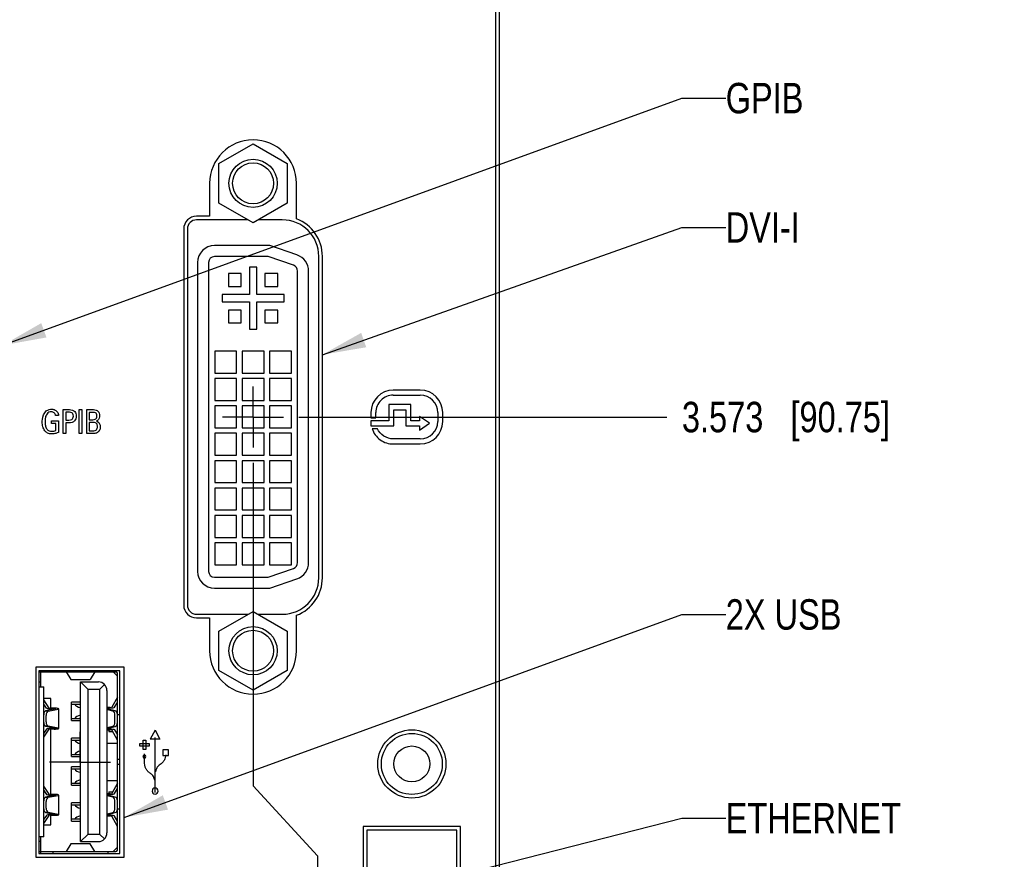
# Model space of a CAD drawing. Header units: inches. Extents: x 0 to 34, y 0 to 22.
# Tile 14 of 39: x 16 to 20, y 6.9 to 10.3. Entities that reach past the tile are written whole.
import ezdxf

# ---------------------------------------------------------------- set-up
doc = ezdxf.new("R2010")
doc.units = ezdxf.units.IN
doc.header["$LTSCALE"] = 1.87
doc.header["$MEASUREMENT"] = 0
doc.linetypes.add('CENTER', pattern=[0.6, 0.375, -0.075, 0.075, -0.075])
doc.layers.get('0').update_dxf_attribs({"linetype": 'CONTINUOUS'})
for name, color, linetype in [('02___PRT_ALL_AXES', 7, 'CONTINUOUS'), ('DATUMCURVES', 7, 'CONTINUOUS'), ('DETAIL', 7, 'CONTINUOUS'), ('DIMENSIONS', 7, 'CONTINUOUS')]:
    doc.layers.add(name, color=color, linetype=linetype)
doc.styles.get("Standard").update_dxf_attribs({"font": 'txt', "width": 0.8})
doc.dimstyles.new('DIMSTYLE_1', dxfattribs={"dimtxt": 0.125, "dimasz": 0.18, "dimexe": 0.125, "dimexo": 0.0625, "dimgap": 0.03125, "dimtad": 0, "dimtih": 1, "dimtoh": 1, "dimdec": 3, "dimlfac": 0.666667, "dimzin": 4, "dimdsep": 46, "dimtxsty": 'STANDARD', "dimblk": '_FILLED', "dimblk1": '_FILLED', "dimblk2": '_FILLED', "dimcen": 0.09, "dimadec": 0, "dimazin": 0, "dimtp": 0.005, "dimtm": 0.005, "dimtfac": 1, "dimtdec": 3, "dimtofl": 0, "dimtmove": 0, "dimatfit": 3, "dimldrblk": '_FILLED', "dimfxl": 1, "dimtolj": 1, "dimtzin": 4, "dimarcsym": 0})
doc.dimstyles.get("Standard").update_dxf_attribs({"dimtxt": 0.125, "dimasz": 0.18, "dimexe": 0.125, "dimexo": 0.0625, "dimgap": 0.09, "dimtad": 0, "dimtih": 1, "dimtoh": 1, "dimdec": 3, "dimzin": 4, "dimdsep": 46, "dimtxsty": 'STANDARD', "dimblk": '_FILLED', "dimblk1": '_FILLED', "dimblk2": '_FILLED', "dimcen": 0.09, "dimadec": 0, "dimazin": 0, "dimtol": 1, "dimtp": 0.01, "dimtm": 0.01, "dimtfac": 1, "dimtdec": 3, "dimtofl": 0, "dimtmove": 0, "dimatfit": 3, "dimldrblk": '_FILLED', "dimfxl": 1, "dimtolj": 1, "dimtzin": 4, "dimarcsym": 0})

# ---------------------------------------------------------------- blocks, each defined once
blk = doc.blocks.new('*D19')
at = {"layer": 'DIMENSIONS', "color": 2, "linetype": 'CONTINUOUS'}
for p, q in [((16.9273, 8.5253), (16.9273, 7.1984)), ((16.9273, 7.1984), (17.1927, 6.9112)), ((17.1927, 6.9112), (17.1927, 2.4965))]:
    blk.add_line(p, q, dxfattribs=at)
at = {"layer": 'DIMENSIONS', "color": 2, "linetype": 'CONTINUOUS', "insert": (17.1302, 2.434), "char_height": 0.125, "width": 1.325, "attachment_point": 3, "rotation": 90, "line_spacing_factor": 0.9}
blk.add_mtext('1.019{\\Ftxt.shx;\\W1.000000;\\H0.125000; }[25.88]', dxfattribs=at)
blk = doc.blocks.new('_FILLED')
at = {"color": 0, "linetype": 'BYBLOCK'}
blk.add_solid([(0, 0), (-1, 0.174), (-1, -0.174)], dxfattribs=at)
blk = doc.blocks.new('*D40')
at = {"layer": 'DIMENSIONS', "color": 2, "linetype": 'CONTINUOUS'}
blk.add_line((17.115, 8.713), (18.6273, 8.713), dxfattribs=at)
at = {"layer": 'DIMENSIONS', "color": 2, "linetype": 'CONTINUOUS', "insert": (18.6898, 8.7755), "char_height": 0.125, "width": 1.325, "attachment_point": 1, "line_spacing_factor": 0.9}
blk.add_mtext('3.573{\\Ftxt.shx;\\W1.000000;\\H0.125000; }[90.75]', dxfattribs=at)

msp = doc.modelspace()

# ---------------------------------------------------------------- linework, layer by layer
at = {"color": 7, "linetype": 'CONTINUOUS'}
for p, q in [((17.9398, 3.1705), (17.9398, 18.1945)), ((17.9248, 3.2155), (17.9248, 17.2495)), ((16.7871, 9.754), (16.9273, 9.8349)), ((16.9273, 9.8349), (17.0676, 9.754)), ((16.7871, 9.592), (16.7871, 9.754)), ((17.0676, 9.754), (17.0676, 9.592)), ((16.7488, 9.673), (16.7488, 9.538)), ((17.1058, 9.5273), (17.1058, 9.673)), ((16.9273, 9.511), (16.7871, 9.592)), ((17.0676, 9.592), (16.9273, 9.511)), ((16.7488, 9.538), (16.6948, 9.538)), ((16.9066, 9.523), (16.6948, 9.523)), ((17.0473, 9.523), (16.948, 9.523)), ((16.6573, 9.4855), (16.6573, 7.9405)), ((16.7443, 9.3482), (16.7443, 8.0792)), ((16.9891, 9.3722), (16.7683, 9.3722)), ((17.0931, 9.3363), (16.9891, 9.3722)), ((17.1973, 8.053), (17.1973, 9.373)), ((16.9423, 9.3287), (16.9123, 9.3287)), ((16.9123, 9.3287), (16.9123, 9.2162)), ((16.9423, 9.2162), (16.9423, 9.3287)), ((17.1103, 8.1152), (17.1103, 9.3122)), ((16.8786, 9.3024), (16.8261, 9.3024)), ((16.8261, 9.3024), (16.8261, 9.2499)), ((16.8786, 9.2499), (16.8786, 9.3024)), ((17.0286, 9.3024), (16.9761, 9.3024)), ((16.9761, 9.3024), (16.9761, 9.2499)), ((17.0286, 9.2499), (17.0286, 9.3024)), ((16.8261, 9.2499), (16.8786, 9.2499)), ((16.9761, 9.2499), (17.0286, 9.2499)), ((16.9123, 9.2162), (16.7998, 9.2162)), ((16.7998, 9.2162), (16.7998, 9.1862)), ((16.7998, 9.1862), (16.9123, 9.1862)), ((16.9123, 9.1862), (16.9123, 9.0737)), ((17.0548, 9.2162), (16.9423, 9.2162)), ((16.9423, 9.1862), (17.0548, 9.1862)), ((16.9423, 9.0737), (16.9423, 9.1862)), ((17.0548, 9.1862), (17.0548, 9.2162)), ((16.8786, 9.1524), (16.8261, 9.1524)), ((16.8261, 9.1524), (16.8261, 9.0999)), ((16.8786, 9.0999), (16.8786, 9.1524)), ((17.0286, 9.1524), (16.9761, 9.1524)), ((16.9761, 9.1524), (16.9761, 9.0999)), ((17.0286, 9.0999), (17.0286, 9.1524)), ((16.8261, 9.0999), (16.8786, 9.0999)), ((16.9123, 9.0737), (16.9423, 9.0737)), ((16.9761, 9.0999), (17.0286, 9.0999)), ((16.8598, 8.9837), (16.7698, 8.9837)), ((16.7698, 8.9837), (16.7698, 8.8937)), ((16.8598, 8.8937), (16.8598, 8.9837)), ((16.9723, 8.9837), (16.8823, 8.9837)), ((16.8823, 8.9837), (16.8823, 8.8937)), ((16.9723, 8.8937), (16.9723, 8.9837)), ((17.0848, 8.9837), (16.9948, 8.9837)), ((16.9948, 8.9837), (16.9948, 8.8937)), ((17.0848, 8.8937), (17.0848, 8.9837)), ((16.7698, 8.8937), (16.8598, 8.8937)), ((16.8598, 8.8712), (16.7698, 8.8712)), ((16.7698, 8.8712), (16.7698, 8.7812)), ((16.8598, 8.7812), (16.8598, 8.8712)), ((16.8823, 8.8937), (16.9723, 8.8937)), ((16.9723, 8.8712), (16.8823, 8.8712)), ((16.8823, 8.8712), (16.8823, 8.7812)), ((16.9723, 8.7812), (16.9723, 8.8712)), ((16.9948, 8.8937), (17.0848, 8.8937)), ((17.0848, 8.8712), (16.9948, 8.8712)), ((16.9948, 8.8712), (16.9948, 8.7812)), ((17.0848, 8.7812), (17.0848, 8.8712)), ((16.7698, 8.7812), (16.8598, 8.7812)), ((16.8598, 8.7587), (16.7698, 8.7587)), ((16.7698, 8.7587), (16.7698, 8.6687)), ((16.8598, 8.6687), (16.8598, 8.7587)), ((16.8823, 8.7812), (16.9723, 8.7812)), ((16.9723, 8.7587), (16.8823, 8.7587)), ((16.8823, 8.7587), (16.8823, 8.6687)), ((16.9723, 8.6687), (16.9723, 8.7587)), ((16.9948, 8.7812), (17.0848, 8.7812)), ((17.0848, 8.7587), (16.9948, 8.7587)), ((16.9948, 8.7587), (16.9948, 8.6687)), ((17.0848, 8.6687), (17.0848, 8.7587)), ((16.7698, 8.6687), (16.8598, 8.6687)), ((16.8823, 8.6687), (16.9723, 8.6687)), ((16.9948, 8.6687), (17.0848, 8.6687)), ((16.8598, 8.6462), (16.7698, 8.6462)), ((16.7698, 8.6462), (16.7698, 8.5562)), ((16.8598, 8.5562), (16.8598, 8.6462)), ((16.9723, 8.6462), (16.8823, 8.6462)), ((16.8823, 8.6462), (16.8823, 8.5562)), ((16.9723, 8.5562), (16.9723, 8.6462)), ((17.0848, 8.6462), (16.9948, 8.6462)), ((16.9948, 8.6462), (16.9948, 8.5562)), ((17.0848, 8.5562), (17.0848, 8.6462)), ((16.7698, 8.5562), (16.8598, 8.5562)), ((16.8823, 8.5562), (16.9723, 8.5562)), ((16.9948, 8.5562), (17.0848, 8.5562)), ((16.8598, 8.5337), (16.7698, 8.5337)), ((16.7698, 8.5337), (16.7698, 8.4437)), ((16.8598, 8.4437), (16.8598, 8.5337)), ((16.9723, 8.5337), (16.8823, 8.5337)), ((16.8823, 8.5337), (16.8823, 8.4437)), ((16.9723, 8.4437), (16.9723, 8.5337)), ((17.0848, 8.5337), (16.9948, 8.5337)), ((16.9948, 8.5337), (16.9948, 8.4437)), ((17.0848, 8.4437), (17.0848, 8.5337)), ((16.7698, 8.4437), (16.8598, 8.4437)), ((16.8598, 8.4212), (16.7698, 8.4212)), ((16.7698, 8.4212), (16.7698, 8.3312)), ((16.8598, 8.3312), (16.8598, 8.4212)), ((16.8823, 8.4437), (16.9723, 8.4437)), ((16.9723, 8.4212), (16.8823, 8.4212)), ((16.8823, 8.4212), (16.8823, 8.3312)), ((16.9723, 8.3312), (16.9723, 8.4212)), ((16.9948, 8.4437), (17.0848, 8.4437)), ((17.0848, 8.4212), (16.9948, 8.4212)), ((16.9948, 8.4212), (16.9948, 8.3312)), ((17.0848, 8.3312), (17.0848, 8.4212)), ((16.7698, 8.3312), (16.8598, 8.3312)), ((16.8598, 8.3087), (16.7698, 8.3087)), ((16.7698, 8.3087), (16.7698, 8.2187)), ((16.8598, 8.2187), (16.8598, 8.3087)), ((16.8823, 8.3312), (16.9723, 8.3312)), ((16.9723, 8.3087), (16.8823, 8.3087)), ((16.8823, 8.3087), (16.8823, 8.2187)), ((16.9723, 8.2187), (16.9723, 8.3087)), ((16.9948, 8.3312), (17.0848, 8.3312)), ((17.0848, 8.3087), (16.9948, 8.3087)), ((16.9948, 8.3087), (16.9948, 8.2187)), ((17.0848, 8.2187), (17.0848, 8.3087)), ((16.7698, 8.2187), (16.8598, 8.2187)), ((16.8823, 8.2187), (16.9723, 8.2187)), ((16.9948, 8.2187), (17.0848, 8.2187)), ((16.8598, 8.1962), (16.7698, 8.1962)), ((16.7698, 8.1962), (16.7698, 8.1062)), ((16.8598, 8.1062), (16.8598, 8.1962)), ((16.9723, 8.1962), (16.8823, 8.1962)), ((16.8823, 8.1962), (16.8823, 8.1062)), ((16.9723, 8.1062), (16.9723, 8.1962)), ((17.0848, 8.1962), (16.9948, 8.1962)), ((16.9948, 8.1962), (16.9948, 8.1062)), ((17.0848, 8.1062), (17.0848, 8.1962)), ((16.7698, 8.1062), (16.8598, 8.1062)), ((16.8823, 8.1062), (16.9723, 8.1062)), ((16.9948, 8.1062), (17.0848, 8.1062)), ((16.7683, 8.0552), (16.9891, 8.0552)), ((16.9891, 8.0552), (17.0931, 8.0911)), ((16.6948, 7.903), (16.9066, 7.903)), ((16.7871, 7.834), (16.9273, 7.9149)), ((16.9273, 7.9149), (17.0676, 7.834)), ((16.948, 7.903), (17.0473, 7.903)), ((17.1058, 7.753), (17.1058, 7.8987)), ((16.6948, 7.888), (16.7488, 7.888)), ((16.7488, 7.888), (16.7488, 7.753)), ((16.7871, 7.672), (16.7871, 7.834)), ((17.0676, 7.834), (17.0676, 7.672)), ((16.3791, 7.6705), (16.0461, 7.6705)), ((16.0461, 7.6705), (16.0461, 6.9205)), ((16.0461, 7.6662), (16.3635, 7.6662)), ((16.0552, 7.6054), (16.0552, 7.6705)), ((16.106, 7.6662), (16.106, 7.6697)), ((16.1591, 7.6662), (16.1786, 7.6349)), ((16.2773, 7.6662), (16.2578, 7.6349)), ((16.3304, 7.6697), (16.3304, 7.6662)), ((16.3694, 7.6485), (16.3517, 7.6662)), ((16.3694, 6.934), (16.3694, 7.6603)), ((16.3791, 6.9205), (16.3791, 7.6705)), ((16.9273, 7.591), (16.7871, 7.672)), ((17.0676, 7.672), (16.9273, 7.591)), ((16.0461, 7.6249), (16.0552, 7.6249)), ((16.1786, 7.6349), (16.1789, 7.6346)), ((16.1789, 7.6346), (16.2575, 7.6346)), ((16.2182, 7.6249), (16.2914, 7.6249)), ((16.2477, 7.5954), (16.2182, 7.6249)), ((16.2182, 6.9694), (16.2182, 7.6249)), ((16.2578, 7.6349), (16.2575, 7.6346)), ((16.3165, 7.6145), (16.2973, 7.5954)), ((16.0461, 7.6054), (16.067, 7.6054)), ((16.067, 6.9889), (16.067, 7.6054)), ((16.2477, 7.5954), (16.2973, 7.5954)), ((16.2477, 7.5954), (16.2477, 6.9989)), ((16.2973, 6.9989), (16.2973, 7.5954)), ((16.3269, 7.5895), (16.3269, 7.0048)), ((16.0965, 7.557), (16.067, 7.557)), ((16.0897, 7.5176), (16.067, 7.5512)), ((16.078, 7.5175), (16.067, 7.5337)), ((16.0965, 7.5169), (16.0965, 7.557)), ((16.2182, 7.5416), (16.181, 7.5416)), ((16.181, 7.4661), (16.181, 7.5416)), ((16.181, 7.5334), (16.2146, 7.5334)), ((16.3694, 7.5629), (16.3467, 7.5208)), ((16.3584, 7.5206), (16.3694, 7.5409)), ((16.1162, 7.5143), (16.0741, 7.5059)), ((16.0767, 7.461), (16.0767, 7.4876)), ((16.0852, 7.5053), (16.126, 7.5134)), ((16.1097, 7.5171), (16.0962, 7.5169)), ((16.0972, 7.5153), (16.1107, 7.5155)), ((16.129, 7.4339), (16.129, 7.5147)), ((16.3402, 7.5199), (16.3269, 7.5201)), ((16.3269, 7.5181), (16.3392, 7.5179)), ((16.361, 7.5064), (16.3269, 7.5149)), ((16.3512, 7.5053), (16.3269, 7.5113)), ((16.3597, 7.461), (16.3597, 7.4876)), ((16.3694, 7.4914), (16.3791, 7.4914)), ((16.181, 7.4743), (16.2146, 7.4743)), ((16.181, 7.4661), (16.2182, 7.4661)), ((16.078, 7.4312), (16.067, 7.415)), ((16.067, 7.3974), (16.0897, 7.431)), ((16.0741, 7.4428), (16.1162, 7.4344)), ((16.126, 7.4352), (16.0852, 7.4434)), ((16.0962, 7.4317), (16.1097, 7.4316)), ((16.0965, 7.1626), (16.0965, 7.4317)), ((16.1107, 7.4331), (16.0972, 7.4333)), ((16.3269, 7.4373), (16.3512, 7.4434)), ((16.3269, 7.4337), (16.361, 7.4423)), ((16.3392, 7.4307), (16.3269, 7.4305)), ((16.3269, 7.4286), (16.3402, 7.4288)), ((16.3339, 7.4287), (16.3339, 7.4212)), ((16.3339, 7.4212), (16.3503, 7.4212)), ((16.3694, 7.3857), (16.3467, 7.4279)), ((16.3584, 7.428), (16.3694, 7.4077)), ((16.2182, 7.394), (16.181, 7.394)), ((16.181, 7.3184), (16.181, 7.394)), ((16.181, 7.3857), (16.2146, 7.3857)), ((16.3269, 7.3739), (16.3694, 7.3739)), ((16.181, 7.3267), (16.2146, 7.3267)), ((16.181, 7.3184), (16.2182, 7.3184)), ((16.3791, 7.3066), (16.3694, 7.3066)), ((16.3694, 7.2877), (16.3791, 7.2877)), ((16.2182, 7.2759), (16.181, 7.2759)), ((16.181, 7.2003), (16.181, 7.2759)), ((16.181, 7.2676), (16.2146, 7.2676)), ((16.181, 7.2086), (16.2146, 7.2086)), ((16.3269, 7.2204), (16.3694, 7.2204)), ((16.3694, 7.2086), (16.3467, 7.1664)), ((16.0897, 7.1633), (16.067, 7.1969)), ((16.067, 7.1793), (16.078, 7.1631)), ((16.181, 7.2003), (16.2182, 7.2003)), ((16.3402, 7.1655), (16.3269, 7.1657)), ((16.3269, 7.1638), (16.3392, 7.1636)), ((16.3339, 7.1731), (16.3503, 7.1731)), ((16.3339, 7.1731), (16.3339, 7.1656)), ((16.3584, 7.1663), (16.3694, 7.1866)), ((16.1162, 7.1599), (16.0741, 7.1515)), ((16.0767, 7.1067), (16.0767, 7.1333)), ((16.0852, 7.1509), (16.126, 7.1591)), ((16.1097, 7.1627), (16.0962, 7.1626)), ((16.0972, 7.161), (16.1107, 7.1612)), ((16.129, 7.0796), (16.129, 7.1604)), ((16.2182, 7.1283), (16.181, 7.1283)), ((16.181, 7.0527), (16.181, 7.1283)), ((16.361, 7.152), (16.3269, 7.1606)), ((16.3512, 7.1509), (16.3269, 7.157)), ((16.3597, 7.1067), (16.3597, 7.1333)), ((16.0741, 7.0884), (16.1162, 7.08)), ((16.126, 7.0809), (16.0852, 7.0891)), ((16.181, 7.12), (16.2146, 7.12)), ((16.3269, 7.083), (16.3512, 7.0891)), ((16.3269, 7.0794), (16.361, 7.088)), ((16.3791, 7.1029), (16.3694, 7.1029)), ((16.078, 7.0768), (16.067, 7.0606)), ((16.067, 7.0431), (16.0897, 7.0767)), ((16.0962, 7.0774), (16.1097, 7.0772)), ((16.0965, 7.0373), (16.0965, 7.0774)), ((16.1107, 7.0788), (16.0972, 7.079)), ((16.2146, 7.0609), (16.181, 7.0609)), ((16.181, 7.0527), (16.2182, 7.0527)), ((16.3392, 7.0764), (16.3269, 7.0762)), ((16.3269, 7.0742), (16.3402, 7.0744)), ((16.3694, 7.0314), (16.3467, 7.0735)), ((16.3694, 7.0534), (16.3584, 7.0737)), ((16.067, 7.0373), (16.0965, 7.0373)), ((17.7643, 7.0165), (17.3953, 7.0165)), ((17.3953, 7.0165), (17.3953, 4.9345)), ((17.7643, 4.9345), (17.7643, 7.0165)), ((16.067, 6.9889), (16.0461, 6.9889)), ((16.0552, 6.9694), (16.0461, 6.9694)), ((16.0552, 6.9205), (16.0552, 6.9889)), ((16.2182, 6.9694), (16.2477, 6.9989)), ((16.2182, 6.9694), (16.2914, 6.9694)), ((16.2973, 6.9989), (16.2477, 6.9989)), ((16.2973, 6.9989), (16.3165, 6.9798)), ((16.0461, 6.9281), (16.3635, 6.9281)), ((16.0461, 6.9205), (16.3791, 6.9205)), ((16.106, 6.9205), (16.106, 6.9281)), ((16.1786, 6.9593), (16.1591, 6.9281)), ((16.1786, 6.9593), (16.1789, 6.9596)), ((16.2575, 6.9596), (16.1789, 6.9596)), ((16.2575, 6.9596), (16.2578, 6.9593)), ((16.2773, 6.9281), (16.2578, 6.9593)), ((16.3304, 6.9281), (16.3304, 6.9205)), ((16.3517, 6.9281), (16.3694, 6.9458))]:
    msp.add_line(p, q, dxfattribs=at)
for centre, radius in [((16.9273, 9.673), 0.099), ((16.9273, 9.673), 0.084), ((16.9273, 7.753), 0.099), ((16.9273, 7.753), 0.084), ((17.5798, 7.288), 0.1253), ((17.5798, 7.288), 0.0738)]:
    msp.add_circle(centre, radius, dxfattribs=at)
for centre, radius, start, end in [((16.9273, 9.673), 0.1785, 0, 180), ((16.6948, 9.4855), 0.0375, 90, 180), ((17.0473, 9.373), 0.15, 0, 90), ((17.0473, 9.373), 0.165, 0, 69.2344), ((16.7683, 9.3482), 0.024, 90, 180), ((17.0848, 9.3122), 0.0255, 0, 70.965), ((17.0848, 8.1152), 0.0255, 289.035, 360), ((16.7683, 8.0792), 0.024, 180, 270), ((17.0473, 8.053), 0.15, 270, 360), ((17.0473, 8.053), 0.165, 290.7656, 360), ((16.6948, 7.9405), 0.0375, 180, 270), ((16.9273, 7.753), 0.1785, 180, 360), ((16.3635, 7.6603), 0.00591, 0, 90), ((16.2914, 7.5895), 0.0354, 0, 90), ((16.2914, 7.0048), 0.0354, 270, 360), ((16.3635, 6.934), 0.00591, 270, 360)]:
    msp.add_arc(centre, radius, start, end, dxfattribs=at)
for centre, major_axis, ratio, start_param, end_param in [((16.2282, 7.5391), (0.0354, 0), 0.57735, -2.859556, -1.859898), ((16.2282, 7.5391), (0.0177, 0), 0.57735, 3.73191, 4.106009), ((16.1813, 7.5214), (0.0354, 0), 1, 0.318561, 0.343542), ((16.0767, 7.4887), (0, 0.0178), 0.554319, 0.270914, 1.476705), ((15.3029, 7.5757), (0.7829, -0.0704), 0.003595, -0.173004, -0.03995), ((16.0865, 7.4876), (0, 0.0178), 0.554319, 0.137861, 1.570796), ((16.0956, 7.5177), (0.0177, 0), 0.13367, -3.051359, -1.480563), ((16.0956, 7.5177), (0.00591, 0), 0.13367, -3.051359, -1.480563), ((16.1113, 7.5147), (0.0177, 0), 0.13367, -0.590445, 1.66103), ((16.1113, 7.5147), (0.00591, 0), 0.13367, 5.69274, 7.944215), ((16.2282, 7.4686), (0.0354, 0), 0.57735, 1.859911, 2.859556), ((16.3408, 7.5209), (0.0177, 0), 0.167745, -1.66103, -0.090234), ((16.3408, 7.5209), (0.00591, 0), 0.167745, -1.66103, -0.090234), ((16.3499, 7.4876), (0, 0.0178), 0.554319, -1.570796, -0.137861), ((16.3597, 7.4887), (0, 0.0178), 0.554319, -1.464075, -0.137861), ((16.0767, 7.4599), (0, 0.0178), 0.554319, -4.618153, -3.412507), ((16.0865, 7.461), (0, 0.0178), 0.554319, -4.712389, -3.279454), ((16.2282, 7.4686), (0.0177, 0), 0.57735, 8.460468, 8.834461), ((16.1813, 7.4863), (0.0354, 0), 1, -0.343542, -0.318538), ((16.3499, 7.461), (0, 0.0178), 0.554319, -3.003732, -1.570796), ((16.3597, 7.4599), (0, 0.0178), 0.554319, -3.003732, -1.677656), ((15.3029, 7.3729), (0.7829, 0.0704), 0.003595, 0.03995, 0.173004), ((16.0956, 7.4309), (0.0177, 0), 0.13367, 1.480563, 3.051359), ((16.0956, 7.4309), (0.00591, 0), 0.13367, 1.480563, 3.051359), ((16.1113, 7.4339), (0.0177, 0), 0.13367, 4.622155, 6.87363), ((16.1113, 7.4339), (0.00591, 0), 0.13367, -1.66103, 0.590445), ((16.3408, 7.4278), (0.0177, 0), 0.167745, 0.090234, 1.66103), ((16.3408, 7.4278), (0.00591, 0), 0.167745, 0.090234, 1.66103), ((16.2282, 7.3914), (0.0354, 0), 0.57735, -2.859556, -1.859898), ((16.2282, 7.3914), (0.0177, 0), 0.57735, 3.73191, 4.106009), ((16.1813, 7.3738), (0.0354, 0), 1, 0.318561, 0.343542), ((16.2282, 7.321), (0.0354, 0), 0.57735, 1.859911, 2.859556), ((16.2282, 7.321), (0.0177, 0), 0.57735, 8.460468, 8.834461), ((16.1813, 7.3386), (0.0354, 0), 1, -0.343542, -0.318538), ((16.2282, 7.2733), (0.0354, 0), 0.57735, -2.859556, -1.859924), ((16.2282, 7.2733), (0.0177, 0), 0.57735, 3.73191, 4.106009), ((16.1813, 7.2557), (0.0354, 0), 1, 0.318561, 0.343542), ((16.2282, 7.2029), (0.0354, 0), 0.57735, 1.85991, 2.859556), ((16.2282, 7.2029), (0.0177, 0), 0.57735, 8.460468, 8.834461), ((16.1813, 7.2205), (0.0354, 0), 1, -0.343542, -0.318538), ((16.0956, 7.1634), (0.0177, 0), 0.13367, -3.051359, -1.480563), ((16.0956, 7.1634), (0.00591, 0), 0.13367, -3.051359, -1.480563), ((16.1113, 7.1604), (0.0177, 0), 0.13367, -0.590445, 1.66103), ((16.3408, 7.1665), (0.0177, 0), 0.167745, -1.66103, -0.090234), ((16.3408, 7.1665), (0.00591, 0), 0.167745, -1.66103, -0.090234), ((16.0767, 7.1344), (0, 0.0178), 0.554319, 0.270914, 1.476705), ((15.3029, 7.2214), (0.7829, -0.0704), 0.003595, -0.173004, -0.03995), ((16.0865, 7.1333), (0, 0.0178), 0.554319, 0.137861, 1.570796), ((16.1113, 7.1604), (0.00591, 0), 0.13367, 5.69274, 7.944215), ((16.3499, 7.1333), (0, 0.0178), 0.554319, -1.570796, -0.137861), ((16.3597, 7.1344), (0, 0.0178), 0.554319, -1.464075, -0.137861), ((16.0767, 7.1056), (0, 0.0178), 0.554319, -4.618153, -3.412507), ((15.3029, 7.0186), (0.7829, 0.0704), 0.003595, 0.03995, 0.173004), ((16.0865, 7.1067), (0, 0.0178), 0.554319, -4.712389, -3.279454), ((16.2282, 7.1257), (0.0354, 0), 0.57735, -2.859556, -1.859898), ((16.2282, 7.1257), (0.0177, 0), 0.57735, -2.551276, -2.177347), ((16.1813, 7.1081), (0.0354, 0), 1, 0.318533, 0.343542), ((16.3499, 7.1067), (0, 0.0178), 0.554319, -3.003732, -1.570796), ((16.3597, 7.1056), (0, 0.0178), 0.554319, -3.003732, -1.677656), ((16.0956, 7.0766), (0.0177, 0), 0.13367, 1.480563, 3.051359), ((16.0956, 7.0766), (0.00591, 0), 0.13367, 1.480563, 3.051359), ((16.1113, 7.0796), (0.0177, 0), 0.13367, 4.622155, 6.87363), ((16.1113, 7.0796), (0.00591, 0), 0.13367, -1.66103, 0.590445), ((16.2282, 7.0552), (0.0354, 0), 0.57735, 1.859911, 2.859556), ((16.2282, 7.0552), (0.0177, 0), 0.57735, 8.460468, 8.834461), ((16.1813, 7.0729), (0.0354, 0), 1, -0.343542, -0.318538), ((16.3408, 7.0734), (0.0177, 0), 0.167745, 0.090234, 1.66103), ((16.3408, 7.0734), (0.00591, 0), 0.167745, 0.090234, 1.66103)]:
    msp.add_ellipse(centre, major_axis=major_axis, ratio=ratio, start_param=start_param, end_param=end_param, dxfattribs=at)
at = {"layer": '02___PRT_ALL_AXES', "color": 7, "linetype": 'CONTINUOUS'}
for p, q in [((16.6423, 9.4855), (16.6423, 7.9405)), ((16.9967, 9.4172), (16.7683, 9.4172)), ((17.1078, 9.3788), (16.9967, 9.4172)), ((16.6993, 9.3482), (16.6993, 8.0792)), ((17.2123, 8.053), (17.2123, 9.373)), ((17.1553, 8.1152), (17.1553, 9.3122)), ((16.9967, 8.0102), (17.1078, 8.0485)), ((16.7683, 8.0102), (16.9967, 8.0102)), ((16.3978, 7.6855), (16.0348, 7.6855)), ((16.0348, 7.6855), (16.0348, 6.9055)), ((16.3978, 6.9055), (16.3978, 7.6855)), ((17.7793, 7.0315), (17.3803, 7.0315)), ((17.3803, 7.0315), (17.3803, 4.9195)), ((17.7793, 4.9195), (17.7793, 7.0315)), ((16.0348, 6.9055), (16.3978, 6.9055))]:
    msp.add_line(p, q, dxfattribs=at)
at = {"layer": '02___PRT_ALL_AXES', "color": 7, "linetype": 'CENTER'}
for p, q in [((16.9273, 8.713), (16.9273, 8.8381)), ((16.9273, 8.713), (16.8022, 8.713)), ((16.9273, 8.713), (17.0525, 8.713)), ((16.9273, 8.713), (16.9273, 8.5878)), ((16.2163, 7.2955), (16.2163, 7.4206)), ((16.2163, 7.2955), (16.0912, 7.2955)), ((16.2163, 7.2955), (16.3415, 7.2955)), ((16.2163, 7.2955), (16.2163, 7.1703))]:
    msp.add_line(p, q, dxfattribs=at)
at = {"layer": '02___PRT_ALL_AXES', "color": 7, "linetype": 'CONTINUOUS'}
msp.add_circle((17.5798, 7.288), 0.1403, dxfattribs=at)
for centre, radius, start, end in [((16.6948, 9.4855), 0.0525, 90, 180), ((16.7683, 9.3482), 0.069, 90, 180), ((17.0848, 9.3122), 0.0705, 0, 70.965), ((17.0848, 8.1152), 0.0705, 289.035, 360), ((16.7683, 8.0792), 0.069, 180, 270), ((16.6948, 7.9405), 0.0525, 180, 270)]:
    msp.add_arc(centre, radius, start, end, dxfattribs=at)
at = {"layer": 'DATUMCURVES', "color": 40, "linetype": 'CONTINUOUS'}
for p, q in [((17.6146, 8.8237), (17.5037, 8.8237)), ((17.5037, 8.8031), (17.6146, 8.8031)), ((16.1469, 8.7434), (16.173, 8.7434)), ((16.1469, 8.6459), (16.1469, 8.7434)), ((16.2128, 8.7434), (16.2237, 8.7434)), ((16.2128, 8.6459), (16.2128, 8.7434)), ((16.2237, 8.7434), (16.2237, 8.6459)), ((16.2436, 8.7434), (16.2715, 8.7434)), ((16.2436, 8.6459), (16.2436, 8.7434)), ((17.5754, 8.7639), (17.4846, 8.7639)), ((17.4846, 8.7639), (17.4846, 8.6975)), ((17.5052, 8.7432), (17.5548, 8.7432)), ((17.5052, 8.6769), (17.5052, 8.7432)), ((17.5548, 8.7432), (17.5548, 8.6769)), ((17.5754, 8.6975), (17.5754, 8.7639)), ((16.1274, 8.7191), (16.1157, 8.7191)), ((16.1728, 8.7324), (16.1577, 8.7324)), ((16.1577, 8.7324), (16.1577, 8.7006)), ((16.1577, 8.7006), (16.1705, 8.7006)), ((16.2697, 8.7323), (16.2541, 8.7323)), ((16.2541, 8.7323), (16.2541, 8.7022)), ((16.2541, 8.7022), (16.2692, 8.7022)), ((17.4115, 8.7314), (17.4115, 8.7093)), ((17.4115, 8.7093), (17.4321, 8.7093)), ((17.4321, 8.7093), (17.4321, 8.7314)), ((17.6521, 8.6872), (17.6108, 8.7153)), ((17.6108, 8.7153), (17.6108, 8.6975)), ((17.6862, 8.7314), (17.6862, 8.6945)), ((17.7068, 8.6945), (17.7068, 8.7314)), ((16.0991, 8.6978), (16.1277, 8.6978)), ((16.0991, 8.6865), (16.0991, 8.6978)), ((16.117, 8.6865), (16.0991, 8.6865)), ((16.117, 8.6577), (16.117, 8.6865)), ((16.1277, 8.6978), (16.1277, 8.6497)), ((16.1703, 8.6893), (16.1577, 8.6893)), ((16.1577, 8.6893), (16.1577, 8.6459)), ((16.273, 8.6906), (16.2541, 8.6906)), ((16.2541, 8.6906), (16.2541, 8.6568)), ((17.4846, 8.6975), (17.4115, 8.6975)), ((17.4115, 8.6975), (17.4115, 8.6769)), ((17.4115, 8.6769), (17.5052, 8.6769)), ((17.4385, 8.6651), (17.4163, 8.6651)), ((17.5548, 8.6769), (17.6108, 8.6769)), ((17.6108, 8.6975), (17.5754, 8.6975)), ((17.6108, 8.6591), (17.6521, 8.6872)), ((17.6108, 8.6769), (17.6108, 8.6591)), ((16.1577, 8.6459), (16.1469, 8.6459)), ((16.2237, 8.6459), (16.2128, 8.6459)), ((16.272, 8.6459), (16.2436, 8.6459)), ((16.2541, 8.6568), (16.2726, 8.6568)), ((17.6146, 8.6229), (17.5037, 8.6229)), ((17.5037, 8.6023), (17.6146, 8.6023)), ((16.5242, 7.4264), (16.5043, 7.3904)), ((16.5242, 7.4264), (16.5441, 7.3904)), ((16.4622, 7.3717), (16.4997, 7.3717)), ((16.4622, 7.3612), (16.4622, 7.3717)), ((16.4757, 7.3853), (16.4862, 7.3853)), ((16.4757, 7.3477), (16.4757, 7.3853)), ((16.4862, 7.3853), (16.4862, 7.3477)), ((16.4997, 7.3717), (16.4997, 7.3612)), ((16.5441, 7.3904), (16.5043, 7.3904)), ((16.5246, 7.1713), (16.5246, 7.3964)), ((16.4997, 7.3612), (16.4622, 7.3612)), ((16.4862, 7.3477), (16.4757, 7.3477)), ((16.4806, 7.3161), (16.4806, 7.3297)), ((16.5802, 7.3464), (16.5563, 7.3464)), ((16.5563, 7.3464), (16.5563, 7.3224)), ((16.5686, 7.3254), (16.5677, 7.3194)), ((16.5802, 7.3224), (16.5802, 7.3464)), ((16.4809, 7.3053), (16.4806, 7.3161)), ((16.4811, 7.2966), (16.4809, 7.3053)), ((16.4815, 7.2898), (16.4811, 7.2966)), ((16.482, 7.2845), (16.4815, 7.2898)), ((16.4825, 7.2804), (16.482, 7.2845)), ((16.5454, 7.2855), (16.5418, 7.283)), ((16.5491, 7.2885), (16.5454, 7.2855)), ((16.5511, 7.2902), (16.5491, 7.2885)), ((16.5532, 7.2921), (16.5511, 7.2902)), ((16.5552, 7.2942), (16.5532, 7.2921)), ((16.5572, 7.2965), (16.5552, 7.2942)), ((16.5563, 7.3224), (16.5802, 7.3224)), ((16.5593, 7.2992), (16.5572, 7.2965)), ((16.5612, 7.3022), (16.5593, 7.2992)), ((16.5631, 7.3056), (16.5612, 7.3022)), ((16.5648, 7.3097), (16.5631, 7.3056)), ((16.5664, 7.3143), (16.5648, 7.3097)), ((16.5677, 7.3194), (16.5664, 7.3143)), ((16.4834, 7.2772), (16.4825, 7.2804)), ((16.4843, 7.2745), (16.4834, 7.2772)), ((16.4852, 7.2719), (16.4843, 7.2745)), ((16.4863, 7.2694), (16.4852, 7.2719)), ((16.4875, 7.2671), (16.4863, 7.2694)), ((16.4889, 7.265), (16.4875, 7.2671)), ((16.4902, 7.2629), (16.4889, 7.265)), ((16.4918, 7.2609), (16.4902, 7.2629)), ((16.4934, 7.2591), (16.4918, 7.2609)), ((16.495, 7.2573), (16.4934, 7.2591)), ((16.4967, 7.2557), (16.495, 7.2573)), ((16.4985, 7.2542), (16.4967, 7.2557)), ((16.5003, 7.2526), (16.4985, 7.2542)), ((16.5021, 7.2513), (16.5003, 7.2526)), ((16.504, 7.25), (16.5021, 7.2513)), ((16.5058, 7.2487), (16.504, 7.25)), ((16.5075, 7.2474), (16.5058, 7.2487)), ((16.5092, 7.2463), (16.5075, 7.2474)), ((16.5109, 7.2452), (16.5092, 7.2463)), ((16.5124, 7.2439), (16.5109, 7.2452)), ((16.5141, 7.2422), (16.5124, 7.2439)), ((16.5279, 7.2629), (16.5257, 7.2563)), ((16.5299, 7.2682), (16.5279, 7.2629)), ((16.5318, 7.2723), (16.5299, 7.2682)), ((16.5335, 7.2753), (16.5318, 7.2723)), ((16.5352, 7.2775), (16.5335, 7.2753)), ((16.5369, 7.2793), (16.5352, 7.2775)), ((16.5384, 7.2807), (16.5369, 7.2793)), ((16.5401, 7.2817), (16.5384, 7.2807)), ((16.5418, 7.283), (16.5401, 7.2817)), ((16.5157, 7.2399), (16.5141, 7.2422)), ((16.5175, 7.2368), (16.5157, 7.2399)), ((16.5193, 7.2327), (16.5175, 7.2368)), ((16.5213, 7.2275), (16.5193, 7.2327)), ((16.5236, 7.2208), (16.5213, 7.2275))]:
    msp.add_line(p, q, dxfattribs=at)
for centre, radius, start, end in [((17.5037, 8.7314), 0.0922, 90.0001, 179.9999), ((17.6146, 8.7314), 0.0922, 359.9998, 89.9989), ((17.5037, 8.7314), 0.0716, 89.9995, 180.0005), ((17.6146, 8.7314), 0.0716, 0.0006, 89.9994), ((17.6146, 8.6945), 0.0922, 270.0008, 359.9992), ((17.6146, 8.6945), 0.0716, 270.0159, 0.0008)]:
    msp.add_arc(centre, radius, start, end, dxfattribs=at)
for points, knots in [([(16.0775, 8.7381), (16.081, 8.7411), (16.0884, 8.7443), (16.0978, 8.7451), (16.1047, 8.7448), (16.1132, 8.743), (16.1192, 8.7385), (16.1223, 8.7346)], [0, 0, 0, 0, 0.277068, 0.470282, 0.575248, 0.697942, 1, 1, 1, 1]), ([(16.173, 8.7434), (16.1806, 8.7434), (16.1969, 8.7389), (16.2016, 8.7165), (16.1961, 8.6935), (16.1786, 8.6893), (16.1703, 8.6893)], [0, 0, 0, 0, 0.259222, 0.485198, 0.714206, 1, 1, 1, 1]), ([(16.2715, 8.7434), (16.2785, 8.7434), (16.2898, 8.7406), (16.2959, 8.7284), (16.2971, 8.7189), (16.296, 8.7096), (16.2915, 8.7014), (16.2865, 8.6982), (16.2835, 8.6968)], [0, 0, 0, 0, 0.313598, 0.439041, 0.591708, 0.742804, 0.853189, 1, 1, 1, 1]), ([(16.0608, 8.693), (16.0608, 8.6962), (16.0617, 8.7122), (16.0675, 8.7297), (16.0775, 8.7381)], [0, 0, 0, 0, 0.193738, 1, 1, 1, 1]), ([(16.1157, 8.7191), (16.1151, 8.7231), (16.1115, 8.7319), (16.0989, 8.7352), (16.0878, 8.7333), (16.078, 8.7248), (16.0732, 8.7109), (16.0717, 8.6956), (16.0725, 8.6861), (16.0732, 8.6817)], [0, 0, 0, 0, 0.134007, 0.276894, 0.388816, 0.496921, 0.684822, 0.856328, 1, 1, 1, 1]), ([(16.1705, 8.7006), (16.1745, 8.7006), (16.1813, 8.7009), (16.188, 8.7084), (16.1889, 8.717), (16.1881, 8.7254), (16.1821, 8.7322), (16.1762, 8.7324), (16.1728, 8.7324)], [0, 0, 0, 0, 0.223238, 0.349164, 0.527028, 0.695025, 0.809466, 1, 1, 1, 1]), ([(16.2692, 8.7022), (16.2725, 8.7022), (16.2782, 8.7028), (16.2846, 8.7091), (16.2858, 8.7175), (16.2849, 8.7256), (16.279, 8.7322), (16.2731, 8.7323), (16.2697, 8.7323)], [0, 0, 0, 0, 0.192658, 0.32321, 0.504654, 0.677177, 0.795475, 1, 1, 1, 1]), ([(16.1277, 8.6497), (16.1243, 8.6483), (16.1153, 8.645), (16.0999, 8.643), (16.0831, 8.6453), (16.0696, 8.6565), (16.0623, 8.6732), (16.0608, 8.6863), (16.0608, 8.693)], [0, 0, 0, 0, 0.112787, 0.286804, 0.465864, 0.605603, 0.796372, 1, 1, 1, 1]), ([(16.0732, 8.6817), (16.0733, 8.681), (16.0744, 8.6748), (16.0771, 8.6646), (16.0881, 8.6556), (16.1019, 8.6538), (16.1116, 8.6556), (16.117, 8.6577)], [0, 0, 0, 0, 0.036738, 0.313323, 0.515298, 0.709857, 1, 1, 1, 1]), ([(16.2991, 8.6725), (16.2991, 8.6673), (16.2972, 8.6588), (16.2909, 8.6509), (16.2857, 8.6476), (16.2797, 8.6459), (16.2751, 8.6459), (16.272, 8.6459)], [0, 0, 0, 0, 0.362888, 0.570051, 0.683555, 0.789035, 1, 1, 1, 1]), ([(16.2726, 8.6568), (16.2765, 8.6568), (16.2855, 8.6601), (16.2891, 8.6735), (16.2859, 8.6869), (16.277, 8.6906), (16.273, 8.6906)], [0, 0, 0, 0, 0.23429, 0.503735, 0.758685, 1, 1, 1, 1]), ([(16.2835, 8.6968), (16.285, 8.6963), (16.2944, 8.6927), (16.2991, 8.6809), (16.2991, 8.6725)], [0, 0, 0, 0, 0.158568, 1, 1, 1, 1]), ([(17.4163, 8.6651), (17.4224, 8.6472), (17.4461, 8.6142), (17.4849, 8.6023), (17.5037, 8.6023)], [0, 0, 0, 0, 0.499997, 1, 1, 1, 1]), ([(16.4868, 7.3181), (16.4868, 7.3212), (16.4805, 7.3275), (16.4743, 7.3213), (16.4743, 7.3181)], [0, 0, 0, 0, 0.497122, 1, 1, 1, 1]), ([(16.4743, 7.3181), (16.4743, 7.315), (16.4805, 7.3088), (16.4868, 7.315), (16.4868, 7.3181)], [0, 0, 0, 0, 0.502878, 1, 1, 1, 1]), ([(16.537, 7.1769), (16.537, 7.183), (16.528, 7.1922), (16.5149, 7.1866), (16.5123, 7.1801), (16.5123, 7.1769)], [0, 0, 0, 0, 0.499924, 0.749962, 1, 1, 1, 1]), ([(16.5123, 7.1769), (16.5123, 7.1737), (16.5149, 7.1673), (16.528, 7.1617), (16.537, 7.1708), (16.537, 7.1769)], [0, 0, 0, 0, 0.250038, 0.500076, 1, 1, 1, 1])]:
    msp.add_open_spline(points, degree=3, knots=knots, dxfattribs=at)
for points in [[(16.1223, 8.7346), (16.1256, 8.7303), (16.1271, 8.7245), (16.1274, 8.7191)], [(17.5037, 8.6229), (17.4778, 8.6229), (17.4491, 8.6414), (17.4385, 8.6651)]]:
    msp.add_open_spline(points, degree=3, dxfattribs=at)

# ---------------------------------------------------------------- texts
at = {"layer": 'DETAIL', "color": 2, "linetype": 'CONTINUOUS', "char_height": 0.125, "attachment_point": 1, "line_spacing_factor": 0.9}
for s, insert, width in [('GPIB', (18.8698, 10.0855), 0.4), ('DVI-I', (18.8698, 9.5545), 0.5), ('2X USB', (18.8698, 7.9646), 0.6), ('ETHERNET', (18.8698, 7.1274), 0.8)]:
    msp.add_mtext(s, dxfattribs=dict(at, insert=insert, width=width))

# ---------------------------------------------------------------- dimensions: what is measured, and where the dimension line sits
at = {"layer": 'DIMENSIONS', "color": 2, "linetype": 'CONTINUOUS'}
for feature_location, offset, origin, picture, middle in [((17.115, 8.713), (1.5123, 0), (17.0525, 3.3535), '*D40', (19.3523, 8.713)), ((16.9273, 8.5253), (0.2653, -6.0288), (15.3988, 8.5878), '*D19', (17.1927, 1.7715))]:
    dim = msp.add_ordinate_dim(feature_location=feature_location, offset=offset, dtype=0, origin=origin, dimstyle='DIMSTYLE_1', dxfattribs=at)
    dim.commit()
    dim.dimension.update_dxf_attribs({"geometry": picture, "text_midpoint": middle})

# ---------------------------------------------------------------- leaders
at = {"layer": 'DETAIL', "color": 2, "linetype": 'CONTINUOUS'}
for points in [[(15.8983, 9.0078), (18.6898, 10.023), (18.8698, 10.023)], [(17.2123, 8.9691), (18.6898, 9.492), (18.8698, 9.492)], [(16.3978, 7.0683), (18.6898, 7.9021), (18.8698, 7.9021)], [(16.3281, 6.465), (18.6898, 7.0649), (18.8698, 7.0649)]]:
    msp.add_leader(points, dimstyle='STANDARD', override={"dimtad": 0}, dxfattribs=at)

doc.saveas('drawing.dxf')
